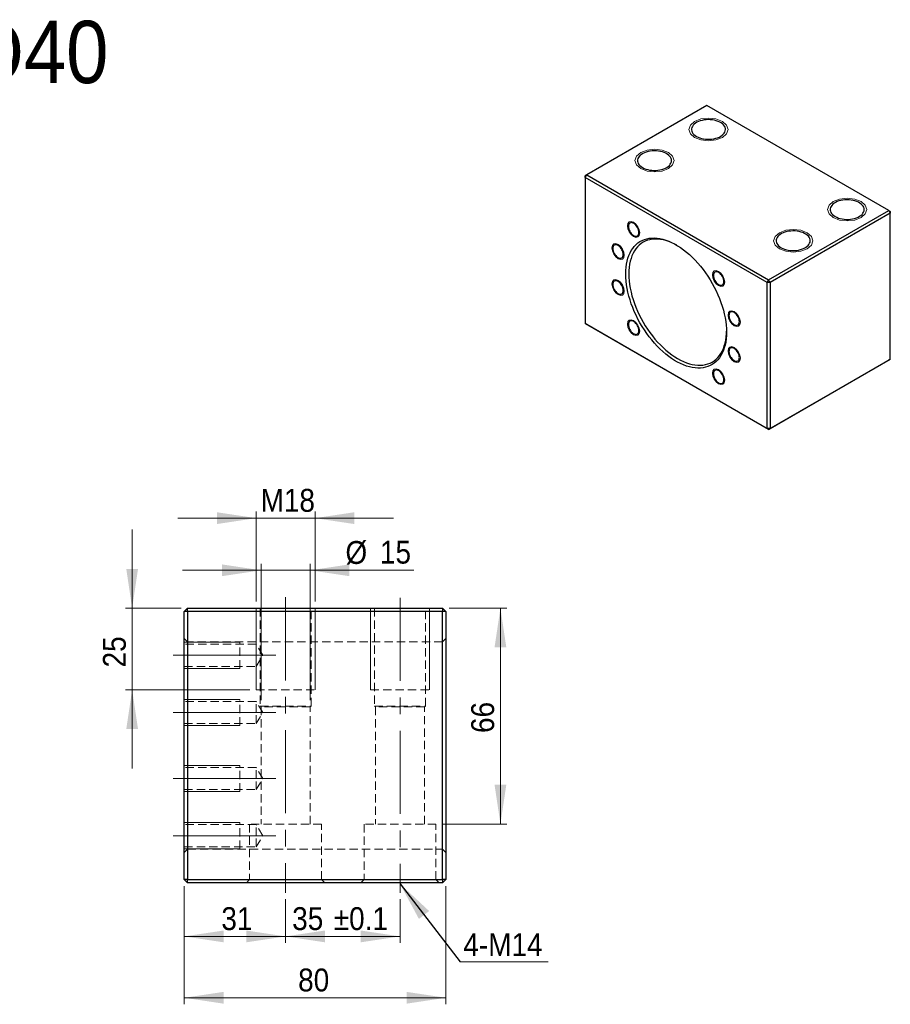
# Model space of a CAD drawing. Header units: millimetres. Extents: x 37 to 569, y 85 to 390.
# Tile 2 of 2: x 303 to 569, y 89 to 390. Entities that reach past the tile are written whole.
import ezdxf

# ---------------------------------------------------------------- set-up
doc = ezdxf.new("R2010")
doc.units = ezdxf.units.MM
doc.header["$LTSCALE"] = 2
doc.linetypes.add('CENTERX2', pattern=[20.32, 12.7, -2.54, 2.54, -2.54])
doc.linetypes.add('HIDDEN', pattern=[1.905, 1.27, -0.635])
doc.styles.add('SLDTEXTSTYLE0', font='GOTHIC.TTF', dxfattribs={"width": 0.913})
doc.styles.get("Standard").update_dxf_attribs({"font": 'GOTHIC.TTF'})
doc.dimstyles.new('SLDDIMSTYLE6', dxfattribs={"dimtxt": 7, "dimasz": 12, "dimexe": 0, "dimexo": 0.0625, "dimgap": 1.75, "dimtad": 1, "dimrnd": 1e-09, "dimzin": 12, "dimdsep": 46, "dimtxsty": 'SLDTEXTSTYLE0', "dimsah": 1, "dimcen": 0.09, "dimadec": 0, "dimazin": 3, "dimtfac": 1, "dimtofl": 0, "dimtmove": 0, "dimatfit": 3, "dimfxl": 0, "dimfrac": 2, "dimtolj": 1, "dimtzin": 12, "dimarcsym": 0})
doc.dimstyles.new('SLDDIMSTYLE7', dxfattribs={"dimtxt": 7, "dimasz": 12, "dimexe": 0, "dimexo": 0.0625, "dimgap": 1.75, "dimtad": 1, "dimdec": 1, "dimrnd": 1e-09, "dimzin": 12, "dimdsep": 46, "dimtxsty": 'SLDTEXTSTYLE0', "dimsah": 1, "dimcen": 0.09, "dimadec": 0, "dimazin": 3, "dimtol": 1, "dimtp": 0.1, "dimtm": 0.1, "dimtfac": 1, "dimtdec": 1, "dimtofl": 0, "dimtmove": 0, "dimatfit": 3, "dimfxl": 0, "dimfrac": 2, "dimtolj": 1, "dimarcsym": 0})
doc.dimstyles.new('SLDDIMSTYLE8', dxfattribs={"dimtxt": 0.18, "dimasz": 12, "dimexe": 0, "dimexo": 0.0625, "dimgap": 0, "dimtad": 0, "dimtih": 1, "dimtoh": 1, "dimdec": 0, "dimrnd": 1e-09, "dimzin": 0, "dimdsep": 46, "dimtxsty": 'Standard', "dimsah": 1, "dimcen": 0.09, "dimadec": 0, "dimazin": 0, "dimtfac": 12, "dimtdec": 0, "dimtofl": 0, "dimtmove": 0, "dimatfit": 3, "dimfxl": 0, "dimfrac": 2, "dimtolj": 1, "dimtzin": 0, "dimarcsym": 0})
doc.dimstyles.new('SLDDIMSTYLE9', dxfattribs={"dimtxt": 7, "dimasz": 12, "dimexe": 0, "dimexo": 0.0625, "dimgap": 1.75, "dimtad": 1, "dimrnd": 1e-09, "dimzin": 12, "dimdsep": 46, "dimtxsty": 'SLDTEXTSTYLE0', "dimsah": 1, "dimcen": 0.09, "dimadec": 0, "dimazin": 3, "dimtfac": 1, "dimtmove": 0, "dimatfit": 0, "dimfxl": 0, "dimfrac": 2, "dimtolj": 1, "dimtzin": 12, "dimarcsym": 0})

# ---------------------------------------------------------------- blocks, each defined once
blk = doc.blocks.new('_D_9')
at = {"color": 7, "linetype": 'Continuous', "lineweight": 18}
for p, q in [((353.35, 125.09), (353.35, 107.73)), ((384.35, 121.09), (384.35, 107.73)), ((353.35, 109.73), (384.35, 109.73))]:
    blk.add_line(p, q, dxfattribs=at)
for points in [[(353.35, 109.73), (365.35, 107.93), (365.35, 111.53)], [(384.35, 109.73), (372.35, 111.53), (372.35, 107.93)]]:
    blk.add_solid(points, dxfattribs=at)
at = {"color": 7, "linetype": 'Continuous', "lineweight": 18, "insert": (364.69, 118.67), "char_height": 7, "attachment_point": 1, "style": 'SLDTEXTSTYLE0'}
blk.add_mtext('31', dxfattribs=at)
blk = doc.blocks.new('_D_10')
at = {"color": 7, "linetype": 'Continuous', "lineweight": 18}
for p, q in [((384.35, 121.09), (384.35, 107.73)), ((419.35, 121.09), (419.35, 107.73)), ((384.35, 109.73), (419.35, 109.73))]:
    blk.add_line(p, q, dxfattribs=at)
for points in [[(384.35, 109.73), (396.35, 107.93), (396.35, 111.53)], [(419.35, 109.73), (407.35, 111.53), (407.35, 107.93)]]:
    blk.add_solid(points, dxfattribs=at)
at = {"color": 7, "linetype": 'Continuous', "lineweight": 18, "char_height": 7, "attachment_point": 1, "style": 'SLDTEXTSTYLE0'}
for s, insert in [('35', (386.36, 118.67)), (' ±0.1', (396.7, 118.67))]:
    blk.add_mtext(s, dxfattribs=dict(at, insert=insert))
blk = doc.blocks.new('_D_11')
at = {"color": 7, "linetype": 'Continuous', "lineweight": 18}
for p, q in [((353.35, 125.09), (353.35, 88.97)), ((433.35, 125.09), (433.35, 88.97)), ((433.35, 90.97), (353.35, 90.97))]:
    blk.add_line(p, q, dxfattribs=at)
for points in [[(353.35, 90.97), (365.35, 89.17), (365.35, 92.77)], [(433.35, 90.97), (421.35, 92.77), (421.35, 89.17)]]:
    blk.add_solid(points, dxfattribs=at)
at = {"color": 7, "linetype": 'Continuous', "lineweight": 18, "insert": (388.18, 99.91), "char_height": 7, "attachment_point": 1, "style": 'SLDTEXTSTYLE0'}
blk.add_mtext('80', dxfattribs=at)
blk = doc.blocks.new('_D_12')
at = {"color": 7, "linetype": 'Continuous', "lineweight": 18}
for p, q in [((434.35, 210.09), (452.06, 210.09)), ((450.06, 210.09), (450.06, 144.09)), ((432.35, 144.09), (452.06, 144.09))]:
    blk.add_line(p, q, dxfattribs=at)
for points in [[(450.06, 210.09), (448.26, 198.09), (451.86, 198.09)], [(450.06, 144.09), (451.86, 156.09), (448.26, 156.09)]]:
    blk.add_solid(points, dxfattribs=at)
at = {"color": 7, "linetype": 'Continuous', "lineweight": 18, "insert": (441.12, 171.92), "char_height": 7, "attachment_point": 1, "rotation": 90, "style": 'SLDTEXTSTYLE0'}
blk.add_mtext('66', dxfattribs=at)
blk = doc.blocks.new('_D_13')
at = {"color": 7, "linetype": 'Continuous', "lineweight": 18}
for p, q in [((337.4, 210.09), (337.4, 234.09)), ((352.35, 210.09), (335.4, 210.09)), ((337.4, 210.09), (337.4, 185.09)), ((373.35, 185.09), (335.4, 185.09)), ((337.4, 185.09), (337.4, 161.09))]:
    blk.add_line(p, q, dxfattribs=at)
for points in [[(337.4, 210.09), (339.2, 222.09), (335.6, 222.09)], [(337.4, 185.09), (335.6, 173.09), (339.2, 173.09)]]:
    blk.add_solid(points, dxfattribs=at)
at = {"color": 7, "linetype": 'Continuous', "lineweight": 18, "insert": (328.46, 191.96), "char_height": 7, "attachment_point": 1, "rotation": 90, "style": 'SLDTEXTSTYLE0'}
blk.add_mtext('25', dxfattribs=at)
blk = doc.blocks.new('_D_14')
at = {"color": 7, "linetype": 'Continuous', "lineweight": 18}
for p, q in [((375.35, 212.09), (375.35, 239.6)), ((393.35, 212.09), (393.35, 239.6)), ((375.35, 237.6), (351.35, 237.6)), ((393.35, 237.6), (375.35, 237.6)), ((393.35, 237.6), (417.35, 237.6))]:
    blk.add_line(p, q, dxfattribs=at)
for points in [[(375.35, 237.6), (363.35, 239.4), (363.35, 235.8)], [(393.35, 237.6), (405.35, 235.8), (405.35, 239.4)]]:
    blk.add_solid(points, dxfattribs=at)
at = {"color": 7, "linetype": 'Continuous', "lineweight": 18, "insert": (376.69, 246.55), "char_height": 7, "attachment_point": 1, "style": 'SLDTEXTSTYLE0'}
blk.add_mtext('M18', dxfattribs=at)
blk = doc.blocks.new('_D_15')
at = {"color": 7, "linetype": 'Continuous', "lineweight": 18}
for p, q in [((376.85, 181.91), (376.85, 223.66)), ((391.85, 181.91), (391.85, 223.66)), ((376.85, 221.66), (352.85, 221.66)), ((376.85, 221.66), (391.85, 221.66)), ((391.85, 221.66), (423.55, 221.66))]:
    blk.add_line(p, q, dxfattribs=at)
for points in [[(376.85, 221.66), (364.85, 223.46), (364.85, 219.86)], [(391.85, 221.66), (403.85, 219.86), (403.85, 223.46)]]:
    blk.add_solid(points, dxfattribs=at)
at = {"color": 7, "linetype": 'Continuous', "lineweight": 18, "char_height": 7, "attachment_point": 1, "style": 'SLDTEXTSTYLE0'}
for s, insert in [('%%c', (402.65, 230.61)), ('15', (413.21, 230.71))]:
    blk.add_mtext(s, dxfattribs=dict(at, insert=insert))
blk = doc.blocks.new('SW_NOTE_1')
at = {"color": 0, "linetype": 'Continuous', "lineweight": 0}
blk.add_line((26.95, 0), (0, 0), dxfattribs=at)
at = {"color": 0, "linetype": 'Continuous', "lineweight": 0, "insert": (0.97, 8.76), "char_height": 7, "attachment_point": 1, "style": 'SLDTEXTSTYLE0'}
blk.add_mtext('4-M14', dxfattribs=at)

msp = doc.modelspace()

# ---------------------------------------------------------------- linework, layer by layer
at = {"color": 7, "linetype": 'Continuous', "lineweight": 25}
for p, q in [((513.230893, 363.777106), (476.46134, 342.550495)), ((568.856626, 331.665054), (513.230893, 363.777106)), ((475.989936, 341.733999), (476.46134, 342.550495)), ((476.46134, 342.550495), (475.989936, 342.278271)), ((475.989936, 341.733999), (475.989936, 342.278271)), ((531.615669, 309.621946), (475.989936, 341.733999)), ((475.989936, 341.733999), (475.989936, 297.096434)), ((476.46134, 342.550495), (532.087074, 310.438443)), ((532.087074, 310.438443), (568.856626, 331.665054)), ((568.856626, 331.665054), (569.328031, 330.848557)), ((568.856626, 331.665054), (569.328031, 331.392829)), ((569.328031, 331.392829), (569.328031, 330.848557)), ((569.328031, 330.848557), (532.558478, 309.621946)), ((569.328031, 286.210993), (569.328031, 330.848557)), ((531.615669, 309.621946), (532.087074, 310.438443)), ((532.558478, 309.621946), (532.087074, 310.438443)), ((532.558478, 309.621946), (531.615669, 309.621946)), ((531.615669, 264.984382), (531.615669, 309.621946)), ((532.558478, 309.621946), (532.558478, 264.984382)), ((475.989936, 297.096434), (531.615669, 264.984382)), ((476.46134, 296.82421), (475.989936, 297.096434)), ((532.087074, 264.712157), (476.46134, 296.82421)), ((532.558478, 264.984382), (569.328031, 286.210993)), ((569.328031, 286.210993), (568.856626, 285.938768)), ((568.856626, 285.938768), (532.087074, 264.712157)), ((532.558478, 264.984382), (531.615669, 264.984382)), ((532.087074, 264.712157), (531.615669, 264.984382)), ((532.087074, 264.712157), (532.558478, 264.984382)), ((353.348434, 209.0889), (354.348434, 210.0889)), ((353.348434, 127.0889), (353.348434, 209.0889)), ((354.348434, 209.0889), (353.348434, 209.0889)), ((354.348434, 210.0889), (432.348434, 210.0889)), ((354.348434, 209.0889), (354.348434, 210.0889)), ((432.348434, 209.0889), (354.348434, 209.0889)), ((354.348434, 209.0889), (354.348434, 127.0889)), ((432.348434, 210.0889), (432.348434, 209.0889)), ((432.348434, 210.0889), (433.348434, 209.0889)), ((432.348434, 127.0889), (432.348434, 209.0889)), ((433.348434, 209.0889), (432.348434, 209.0889)), ((433.348434, 209.0889), (433.348434, 127.0889)), ((354.348434, 127.0889), (353.348434, 127.0889)), ((354.348434, 126.0889), (353.348434, 127.0889)), ((354.348434, 127.0889), (432.348434, 127.0889)), ((354.348434, 126.0889), (354.348434, 127.0889)), ((433.348434, 127.0889), (432.348434, 127.0889)), ((433.348434, 127.0889), (432.348434, 126.0889)), ((432.348434, 127.0889), (432.348434, 126.0889)), ((432.348434, 126.0889), (354.348434, 126.0889))]:
    msp.add_line(p, q, dxfattribs=at)
at = {"color": 7, "linetype": 'CENTERX2', "lineweight": 18}
for p, q in [((384.348434, 213.415465), (384.348434, 123.0889)), ((419.348434, 213.242159), (419.348434, 123.0889)), ((375.348434, 195.666064), (349.348434, 195.666064)), ((375.348434, 195.666064), (381.391361, 195.666064)), ((375.348434, 178.182843), (349.348434, 178.182843)), ((375.348434, 178.182843), (381.391361, 178.182843)), ((375.348434, 157.994957), (349.348434, 157.994957)), ((375.348434, 157.994957), (381.391361, 157.994957)), ((375.348434, 140.511736), (349.348434, 140.511736)), ((375.348434, 140.511736), (381.391361, 140.511736))]:
    msp.add_line(p, q, dxfattribs=at)
at = {"color": 7, "linetype": 'Continuous', "lineweight": 18}
for p, q in [((375.348434, 210.0889), (375.348434, 185.0889)), ((375.348434, 210.0889), (375.348434, 185.0889)), ((393.348434, 210.0889), (393.348434, 185.0889)), ((393.348434, 210.0889), (393.348434, 185.0889)), ((410.348434, 210.0889), (410.348434, 185.0889)), ((410.348434, 210.0889), (410.348434, 185.0889)), ((428.348434, 210.0889), (428.348434, 185.0889)), ((428.348434, 210.0889), (428.348434, 185.0889)), ((353.348434, 199.666064), (370.348434, 199.666064)), ((353.348434, 199.666064), (370.348434, 199.666064)), ((353.348434, 191.666064), (370.348434, 191.666064)), ((353.348434, 191.666064), (370.348434, 191.666064)), ((353.348434, 182.182843), (370.348434, 182.182843)), ((353.348434, 182.182843), (370.348434, 182.182843)), ((353.348434, 174.182843), (370.348434, 174.182843)), ((353.348434, 174.182843), (370.348434, 174.182843)), ((353.348434, 161.994957), (370.348434, 161.994957)), ((353.348434, 161.994957), (370.348434, 161.994957)), ((353.348434, 153.994957), (370.348434, 153.994957)), ((353.348434, 153.994957), (370.348434, 153.994957)), ((353.348434, 144.511736), (370.348434, 144.511736)), ((353.348434, 144.511736), (370.348434, 144.511736)), ((353.348434, 136.511736), (370.348434, 136.511736)), ((353.348434, 136.511736), (370.348434, 136.511736))]:
    msp.add_line(p, q, dxfattribs=at)
at = {"color": 7, "linetype": 'HIDDEN', "lineweight": 18}
for p, q in [((376.548434, 210.0889), (376.548434, 180.0889)), ((392.148434, 180.0889), (392.148434, 210.0889)), ((411.548434, 210.0889), (411.548434, 180.0889)), ((427.148434, 180.0889), (427.148434, 210.0889)), ((354.348434, 199.7889), (353.348434, 200.7889)), ((375.348434, 199.066064), (353.348434, 199.066064)), ((432.348434, 199.7889), (354.348434, 199.7889)), ((370.348434, 191.666064), (370.348434, 199.666064)), ((370.348434, 191.666064), (370.348434, 199.666064)), ((375.348434, 195.666064), (375.348434, 199.066064)), ((377.391361, 195.666064), (375.348434, 199.066064)), ((433.348434, 200.7889), (432.348434, 199.7889)), ((375.348434, 192.266064), (375.348434, 195.666064)), ((375.348434, 192.266064), (377.391361, 195.666064)), ((353.348434, 192.266064), (375.348434, 192.266064)), ((375.348434, 185.0889), (393.348434, 185.0889)), ((375.348434, 185.0889), (393.348434, 185.0889)), ((410.348434, 185.0889), (428.348434, 185.0889)), ((410.348434, 185.0889), (428.348434, 185.0889)), ((375.348434, 181.582843), (353.348434, 181.582843)), ((370.348434, 174.182843), (370.348434, 182.182843)), ((370.348434, 174.182843), (370.348434, 182.182843)), ((375.348434, 178.182843), (375.348434, 181.582843)), ((377.391361, 178.182843), (375.348434, 181.582843)), ((375.348434, 174.782843), (375.348434, 178.182843)), ((375.348434, 174.782843), (377.391361, 178.182843)), ((376.548434, 180.0889), (392.148434, 180.0889)), ((376.548434, 180.0889), (376.848434, 179.908642)), ((391.848434, 179.908642), (376.848434, 179.908642)), ((376.848434, 179.908642), (376.848434, 144.0889)), ((391.848434, 179.908642), (392.148434, 180.0889)), ((391.848434, 144.0889), (391.848434, 179.908642)), ((411.548434, 180.0889), (427.148434, 180.0889)), ((411.548434, 180.0889), (411.848434, 179.908642)), ((426.848434, 179.908642), (411.848434, 179.908642)), ((411.848434, 179.908642), (411.848434, 144.0889)), ((426.848434, 179.908642), (427.148434, 180.0889)), ((426.848434, 144.0889), (426.848434, 179.908642)), ((353.348434, 174.782843), (375.348434, 174.782843)), ((375.348434, 161.394957), (353.348434, 161.394957)), ((370.348434, 153.994957), (370.348434, 161.994957)), ((370.348434, 153.994957), (370.348434, 161.994957)), ((375.348434, 157.994957), (375.348434, 161.394957)), ((377.391361, 157.994957), (375.348434, 161.394957)), ((375.348434, 154.594957), (375.348434, 157.994957)), ((375.348434, 154.594957), (377.391361, 157.994957)), ((353.348434, 154.594957), (375.348434, 154.594957)), ((370.348434, 136.511736), (370.348434, 144.511736)), ((370.348434, 136.511736), (370.348434, 144.511736)), ((375.348434, 143.911736), (353.348434, 143.911736)), ((395.348434, 144.0889), (373.348434, 144.0889)), ((373.348434, 144.0889), (373.348434, 127.0889)), ((375.348434, 140.511736), (375.348434, 143.911736)), ((377.391361, 140.511736), (375.348434, 143.911736)), ((395.348434, 127.0889), (395.348434, 144.0889)), ((430.348434, 144.0889), (408.348434, 144.0889)), ((408.348434, 144.0889), (408.348434, 127.0889)), ((430.348434, 127.0889), (430.348434, 144.0889)), ((375.348434, 137.111736), (375.348434, 140.511736)), ((375.348434, 137.111736), (377.391361, 140.511736)), ((353.348434, 137.111736), (375.348434, 137.111736)), ((353.348434, 135.3889), (354.348434, 136.3889)), ((354.348434, 136.3889), (432.348434, 136.3889)), ((432.348434, 136.3889), (433.348434, 135.3889)), ((373.348434, 127.0889), (372.348434, 126.0889)), ((396.348434, 126.0889), (395.348434, 127.0889)), ((408.348434, 127.0889), (407.348434, 126.0889)), ((431.348434, 126.0889), (430.348434, 127.0889))]:
    msp.add_line(p, q, dxfattribs=at)
at = {"color": 7, "linetype": 'Continuous', "lineweight": 18, "flags": 128}
for points in [[(509.459657, 353.980209), (508.15902, 355.103922), (507.702297, 356.429433), (508.15902, 357.754944), (509.459657, 358.878657), (511.406197, 359.629499), (513.702297, 359.893159), (515.998398, 359.629499), (517.944938, 358.878657), (519.245574, 357.754944), (519.702297, 356.429433), (519.245574, 355.103922), (517.944938, 353.980209), (515.998398, 353.229367), (513.702297, 352.965707), (511.406197, 353.229367), (509.459657, 353.980209)], [(492.960498, 344.455447), (491.659862, 345.579161), (491.203139, 346.904672), (491.659862, 348.230182), (492.960498, 349.353896), (494.907038, 350.104738), (497.203139, 350.368398), (499.49924, 350.104738), (501.44578, 349.353896), (502.746416, 348.230182), (503.203139, 346.904672), (502.746416, 345.579161), (501.44578, 344.455447), (499.49924, 343.704606), (497.203139, 343.440946), (494.907038, 343.704606), (492.960498, 344.455447)], [(551.886063, 329.487965), (550.585427, 330.611679), (550.128704, 331.93719), (550.585427, 333.2627), (551.886063, 334.386414), (553.832604, 335.137256), (556.128704, 335.400916), (558.424805, 335.137256), (560.371345, 334.386414), (561.671981, 333.2627), (562.128704, 331.93719), (561.671981, 330.611679), (560.371345, 329.487965), (558.424805, 328.737124), (556.128704, 328.473463), (553.832604, 328.737124), (551.886063, 329.487965)], [(490.802802, 328.053293), (491.524397, 327.470977), (492.136136, 326.645818), (492.544886, 325.703438), (492.68842, 324.787307), (492.544886, 324.036896), (492.136136, 323.56645), (491.524397, 323.447589), (490.802802, 323.698409), (490.081208, 324.280724), (489.469469, 325.105884), (489.060718, 326.048263), (488.917184, 326.964395), (489.060718, 327.714805), (489.469469, 328.185252), (490.081208, 328.304113), (490.802802, 328.053293)], [(535.386905, 319.963204), (534.086269, 321.086918), (533.629546, 322.412428), (534.086269, 323.737939), (535.386905, 324.861653), (537.333445, 325.612494), (539.629546, 325.876155), (541.925647, 325.612494), (543.872187, 324.861653), (545.172823, 323.737939), (545.629546, 322.412428), (545.172823, 321.086918), (543.872187, 319.963204), (541.925647, 319.212363), (539.629546, 318.948702), (537.333445, 319.212363), (535.386905, 319.963204)], [(486.044472, 321.283042), (486.766067, 320.700727), (487.377805, 319.875567), (487.786556, 318.933188), (487.93009, 318.017056), (487.786556, 317.266646), (487.377805, 316.796199), (486.766067, 316.677338), (486.044472, 316.928158), (485.322877, 317.510474), (484.711139, 318.335633), (484.302388, 319.278013), (484.158854, 320.194144), (484.302388, 320.944555), (484.711139, 321.415001), (485.322877, 321.533862), (486.044472, 321.283042)], [(516.802802, 308.688928), (516.081208, 309.271244), (515.469469, 310.096403), (515.060718, 311.038783), (514.917184, 311.954914), (515.060718, 312.705325), (515.469469, 313.175771), (516.081208, 313.294632), (516.802802, 313.043812), (517.524397, 312.461497), (518.136136, 311.636337), (518.544886, 310.693958), (518.68842, 309.777826), (518.544886, 309.027415), (518.136136, 308.556969), (517.524397, 308.438108), (516.802802, 308.688928)], [(486.044472, 310.293554), (486.766067, 309.711238), (487.377805, 308.886079), (487.786556, 307.943699), (487.93009, 307.027568), (487.786556, 306.277157), (487.377805, 305.806711), (486.766067, 305.68785), (486.044472, 305.93867), (485.322877, 306.520986), (484.711139, 307.346145), (484.302388, 308.288525), (484.158854, 309.204656), (484.302388, 309.955067), (484.711139, 310.425513), (485.322877, 310.544374), (486.044472, 310.293554)], [(521.561133, 296.424826), (520.839538, 297.007142), (520.227799, 297.832301), (519.819049, 298.774681), (519.675514, 299.690813), (519.819049, 300.441223), (520.227799, 300.91167), (520.839538, 301.030531), (521.561133, 300.779711), (522.282727, 300.197395), (522.894466, 299.372236), (523.303217, 298.429856), (523.446751, 297.513724), (523.303217, 296.763314), (522.894466, 296.292867), (522.282727, 296.174006), (521.561133, 296.424826)], [(490.802802, 298.029452), (491.524397, 297.447137), (492.136136, 296.621978), (492.544886, 295.679598), (492.68842, 294.763466), (492.544886, 294.013056), (492.136136, 293.542609), (491.524397, 293.423748), (490.802802, 293.674568), (490.081208, 294.256884), (489.469469, 295.082043), (489.060718, 296.024423), (488.917184, 296.940554), (489.060718, 297.690965), (489.469469, 298.161411), (490.081208, 298.280272), (490.802802, 298.029452)], [(521.561133, 285.435338), (520.839538, 286.017654), (520.227799, 286.842813), (519.819049, 287.785193), (519.675514, 288.701324), (519.819049, 289.451735), (520.227799, 289.922181), (520.839538, 290.041042), (521.561133, 289.790222), (522.282727, 289.207907), (522.894466, 288.382747), (523.303217, 287.440368), (523.446751, 286.524236), (523.303217, 285.773826), (522.894466, 285.303379), (522.282727, 285.184518), (521.561133, 285.435338)], [(516.802802, 278.665088), (516.081208, 279.247403), (515.469469, 280.072563), (515.060718, 281.014942), (514.917184, 281.931074), (515.060718, 282.681485), (515.469469, 283.151931), (516.081208, 283.270792), (516.802802, 283.019972), (517.524397, 282.437656), (518.136136, 281.612497), (518.544886, 280.670117), (518.68842, 279.753986), (518.544886, 279.003575), (518.136136, 278.533129), (517.524397, 278.414268), (516.802802, 278.665088)]]:
    msp.add_lwpolyline(points, dxfattribs=at)
at = {"color": 7, "linetype": 'Continuous', "lineweight": 25, "flags": 128}
for points in [[(510.025342, 354.306772), (510.505066, 354.062011), (511.033257, 353.853137), (511.601908, 353.683317), (512.202399, 353.555126), (512.825626, 353.470506), (513.462143, 353.43074), (514.102301, 353.436432), (514.736395, 353.487494), (515.354813, 353.583153), (515.94818, 353.721959), (516.507502, 353.901808), (517.024301, 354.119972), (517.490741, 354.373146), (517.899752, 354.657491), (518.245134, 354.968697), (518.521651, 355.302046), (518.725112, 355.652485), (518.852432, 356.014702), (518.901681, 356.383206), (518.872112, 356.75241), (518.764175, 357.116719), (518.579505, 357.470609), (518.320901, 357.808716), (517.992284, 358.125914), (517.598635, 358.417395), (517.145922, 358.678741), (516.641007, 358.90599), (516.091544, 359.095696), (515.505862, 359.244985), (514.89284, 359.351593), (514.261771, 359.413904), (513.622221, 359.430973), (512.983884, 359.402542), (512.356438, 359.329042), (511.749394, 359.211587), (511.171954, 359.051957), (510.632871, 358.852572), (510.140318, 358.616455), (509.701761, 358.347185), (509.323847, 358.048844), (509.012307, 357.725954), (508.771862, 357.38341), (508.606157, 357.026405), (508.517705, 356.66035), (508.507846, 356.290795), (508.576729, 355.923342), (508.723311, 355.56356), (508.945369, 355.216904), (509.239537, 354.888629), (509.601357, 354.583711), (510.025342, 354.306772)], [(493.526184, 344.782011), (494.005908, 344.537249), (494.534099, 344.328375), (495.10275, 344.158556), (495.70324, 344.030364), (496.326468, 343.945744), (496.962985, 343.905979), (497.603143, 343.91167), (498.237236, 343.962733), (498.855654, 344.058392), (499.449022, 344.197198), (500.008344, 344.377046), (500.525142, 344.595211), (500.991582, 344.848385), (501.400594, 345.13273), (501.745975, 345.443936), (502.022493, 345.777285), (502.225953, 346.127724), (502.353273, 346.489941), (502.402522, 346.858445), (502.372954, 347.227649), (502.265017, 347.591958), (502.080347, 347.945848), (501.821743, 348.283954), (501.493126, 348.601153), (501.099477, 348.892634), (500.646764, 349.15398), (500.141848, 349.381229), (499.592385, 349.570935), (499.006704, 349.720224), (498.393682, 349.826832), (497.762613, 349.889143), (497.123062, 349.906212), (496.484726, 349.877781), (495.85728, 349.804281), (495.250236, 349.686825), (494.672796, 349.527195), (494.133713, 349.327811), (493.64116, 349.091694), (493.202602, 348.822424), (492.824689, 348.524082), (492.513149, 348.201192), (492.272704, 347.858649), (492.106999, 347.501644), (492.018547, 347.135589), (492.008688, 346.766034), (492.077571, 346.39858), (492.224153, 346.038799), (492.446211, 345.692143), (492.740379, 345.363868), (493.102198, 345.05895), (493.526184, 344.782011)], [(552.451749, 329.814529), (552.931473, 329.569767), (553.459664, 329.360893), (554.028315, 329.191074), (554.628806, 329.062882), (555.252033, 328.978262), (555.88855, 328.938497), (556.528708, 328.944188), (557.162802, 328.995251), (557.78122, 329.09091), (558.374587, 329.229716), (558.933909, 329.409564), (559.450708, 329.627729), (559.917148, 329.880903), (560.326159, 330.165248), (560.671541, 330.476454), (560.948058, 330.809803), (561.151518, 331.160242), (561.278838, 331.522459), (561.328088, 331.890962), (561.298519, 332.260167), (561.190582, 332.624476), (561.005912, 332.978365), (560.747308, 333.316472), (560.418691, 333.633671), (560.025042, 333.925152), (559.572329, 334.186498), (559.067413, 334.413746), (558.51795, 334.603453), (557.932269, 334.752742), (557.319247, 334.85935), (556.688178, 334.921661), (556.048627, 334.93873), (555.410291, 334.910299), (554.782845, 334.836799), (554.175801, 334.719343), (553.598361, 334.559713), (553.059278, 334.360329), (552.566725, 334.124212), (552.128167, 333.854941), (551.750254, 333.5566), (551.438714, 333.23371), (551.198269, 332.891167), (551.032564, 332.534161), (550.944112, 332.168107), (550.934253, 331.798552), (551.003136, 331.431098), (551.149718, 331.071317), (551.371776, 330.724661), (551.665944, 330.396386), (552.027764, 330.091468), (552.451749, 329.814529)], [(492.405578, 324.950588), (492.378287, 325.306431), (492.297346, 325.681664), (492.165509, 326.063511), (491.987268, 326.438967), (491.76869, 326.795246), (491.517221, 327.120217), (491.241423, 327.402812), (490.950688, 327.633409), (490.654917, 327.804154), (490.364182, 327.909233), (490.088384, 327.945067), (489.836914, 327.910437), (489.618337, 327.806521), (489.440095, 327.636859), (489.308259, 327.407228), (489.227317, 327.125447), (489.200027, 326.801113), (489.227317, 326.44527), (489.308259, 326.070037), (489.440095, 325.68819), (489.618337, 325.312735), (489.836914, 324.956455), (490.088384, 324.631484), (490.364182, 324.348889), (490.654917, 324.118293), (490.950688, 323.947548), (491.241423, 323.842469), (491.517221, 323.806634), (491.76869, 323.841265), (491.987268, 323.94518), (492.165509, 324.114842), (492.297346, 324.344474), (492.378287, 324.626254), (492.405578, 324.950588)], [(535.952591, 320.289767), (536.432315, 320.045006), (536.960506, 319.836132), (537.529157, 319.666312), (538.129647, 319.538121), (538.752875, 319.453501), (539.389392, 319.413735), (540.029549, 319.419427), (540.663643, 319.470489), (541.282061, 319.566149), (541.875429, 319.704955), (542.434751, 319.884803), (542.951549, 320.102968), (543.417989, 320.356142), (543.827, 320.640487), (544.172382, 320.951692), (544.4489, 321.285041), (544.65236, 321.635481), (544.77968, 321.997697), (544.828929, 322.366201), (544.799361, 322.735406), (544.691424, 323.099714), (544.506754, 323.453604), (544.24815, 323.791711), (543.919533, 324.108909), (543.525884, 324.400391), (543.07317, 324.661736), (542.568255, 324.888985), (542.018792, 325.078692), (541.433111, 325.227981), (540.820089, 325.334588), (540.18902, 325.396899), (539.549469, 325.413969), (538.911133, 325.385538), (538.283687, 325.312037), (537.676643, 325.194582), (537.099203, 325.034952), (536.56012, 324.835567), (536.067567, 324.59945), (535.629009, 324.33018), (535.251096, 324.031839), (534.939556, 323.708949), (534.699111, 323.366405), (534.533406, 323.0094), (534.444954, 322.643346), (534.435094, 322.273791), (534.503978, 321.906337), (534.65056, 321.546555), (534.872618, 321.1999), (535.166786, 320.871624), (535.528605, 320.566706), (535.952591, 320.289767)], [(519.21773, 294.460342), (519.190657, 293.421452), (519.109534, 292.41747), (518.974646, 291.45192), (518.786465, 290.528196), (518.545654, 289.64954), (518.253059, 288.81904), (517.909706, 288.039613), (517.516802, 287.313997), (517.075727, 286.64474), (516.588031, 286.034193), (516.055426, 285.484501), (515.479783, 284.997594), (514.863125, 284.575183), (514.207617, 284.218751), (513.515561, 283.929551), (512.789389, 283.708599), (512.031651, 283.556669), (511.245009, 283.474297), (510.432226, 283.461771), (509.596157, 283.519136), (508.739739, 283.64619), (507.865979, 283.842486), (506.977948, 284.107335), (506.078763, 284.439807), (505.171585, 284.838734), (504.259598, 285.302715), (503.346007, 285.83012), (502.43402, 286.419097), (501.526841, 287.067576), (500.627657, 287.77328), (499.739625, 288.53373), (498.865866, 289.346255), (498.009447, 290.208001), (497.173378, 291.115942), (496.360595, 292.066886), (495.573953, 293.057496), (494.816216, 294.084291), (494.090044, 295.143664), (493.397988, 296.231894), (492.74248, 297.345159), (492.125821, 298.479549), (491.550178, 299.631079), (491.017574, 300.795704), (490.529877, 301.969333), (490.088802, 303.147844), (489.695899, 304.327098), (489.352546, 305.502951), (489.05995, 306.671275), (488.819139, 307.827965), (488.630959, 308.968958), (488.49607, 310.090246), (488.414947, 311.187892), (488.387874, 312.258039), (488.414947, 313.296928), (488.49607, 314.300911), (488.630959, 315.26646), (488.819139, 316.190185), (489.05995, 317.06884), (489.352546, 317.89934), (489.695899, 318.678767), (490.088802, 319.404384), (490.529877, 320.073641), (491.017574, 320.684188), (491.550178, 321.23388), (492.125821, 321.720787), (492.74248, 322.143198), (493.397988, 322.499629), (494.090044, 322.788829), (494.816216, 323.009782), (495.573953, 323.161711), (496.360595, 323.244083), (497.173378, 323.256609), (498.009447, 323.199244), (498.865866, 323.072191), (499.739625, 322.875895), (500.627657, 322.611045), (501.526841, 322.278573), (502.43402, 321.879646), (503.346007, 321.415665), (504.259598, 320.88826), (505.171585, 320.299284), (506.078763, 319.650804), (506.977948, 318.9451), (507.865979, 318.18465), (508.739739, 317.372125), (509.596157, 316.510379), (510.432226, 315.602439), (511.245009, 314.651494), (512.031651, 313.660884), (512.789389, 312.63409), (513.515561, 311.574717), (514.207617, 310.486486), (514.863125, 309.373221), (515.479783, 308.238831), (516.055426, 307.087301), (516.588031, 305.922677), (517.075727, 304.749047), (517.516802, 303.570536), (517.909706, 302.391283), (518.253059, 301.215429), (518.545654, 300.047106), (518.786465, 298.890416), (518.974646, 297.749423), (519.109534, 296.628134), (519.190657, 295.530489), (519.21773, 294.460342)], [(504.042801, 321.019074), (503.371939, 321.37694), (502.472964, 321.801573), (501.580561, 322.159905), (500.697988, 322.450628), (499.828463, 322.672682), (498.97516, 322.825255), (498.141194, 322.907792), (497.329605, 322.919992), (496.543357, 322.861809), (495.785318, 322.733456), (495.058254, 322.535401), (494.364818, 322.268368), (493.70754, 321.93333), (493.088819, 321.53151), (492.510912, 321.064374), (491.975928, 320.533627), (491.485819, 319.941205), (491.042374, 319.28927), (490.64721, 318.580201), (490.30177, 317.816586), (490.007313, 317.001209), (489.764915, 316.137048), (489.57546, 315.227255), (489.439639, 314.275149), (489.357947, 313.284205), (489.330684, 312.258039), (489.357947, 311.200395), (489.439639, 310.115132), (489.57546, 309.00621), (489.764915, 307.877676), (490.007313, 306.733648), (490.30177, 305.578299), (490.64721, 304.415847), (491.042374, 303.250531), (491.485819, 302.086605), (491.975928, 300.928316), (492.510912, 299.77989), (493.088819, 298.645517), (493.70754, 297.529336), (494.364818, 296.435422), (495.058254, 295.367764), (495.785318, 294.330259), (496.543357, 293.326693), (497.329605, 292.360727), (498.141194, 291.435887), (498.97516, 290.555546), (499.828463, 289.722918), (500.697988, 288.941039), (501.580561, 288.212764), (502.472964, 287.54075), (503.371939, 286.927448), (504.274207, 286.375097), (505.176474, 285.885712), (506.07545, 285.461079), (506.967852, 285.102747), (507.850426, 284.812024), (508.719951, 284.589971), (509.573253, 284.437397), (510.40722, 284.35486), (511.218808, 284.342661), (512.005057, 284.400844), (512.763096, 284.529197), (513.49016, 284.727251), (514.183596, 284.994285), (514.840874, 285.329323), (515.459595, 285.731143), (516.037502, 286.198279), (516.572485, 286.729026), (517.062594, 287.321448), (517.50604, 287.973382), (517.901203, 288.682451), (518.246644, 289.446067), (518.5411, 290.261443), (518.783499, 291.125605), (518.972954, 292.035398), (519.108775, 292.987504), (519.190467, 293.978448), (519.215901, 294.735647)], [(487.647247, 318.180338), (487.619957, 318.53618), (487.539016, 318.911414), (487.407179, 319.29326), (487.228937, 319.668716), (487.01036, 320.024996), (486.758891, 320.349967), (486.483092, 320.632562), (486.192358, 320.863158), (485.896587, 321.033903), (485.605852, 321.138982), (485.330054, 321.174817), (485.078584, 321.140186), (484.860007, 321.036271), (484.681765, 320.866609), (484.549929, 320.636977), (484.468987, 320.355197), (484.441697, 320.030863), (484.468987, 319.67502), (484.549929, 319.299786), (484.681765, 318.91794), (484.860007, 318.542484), (485.078584, 318.186205), (485.330054, 317.861234), (485.605852, 317.578639), (485.896587, 317.348042), (486.192358, 317.177297), (486.483092, 317.072218), (486.758891, 317.036384), (487.01036, 317.071014), (487.228937, 317.17493), (487.407179, 317.344592), (487.539016, 317.574223), (487.619957, 317.856004), (487.647247, 318.180338)], [(487.647247, 307.190849), (487.619957, 307.546692), (487.539016, 307.921926), (487.407179, 308.303772), (487.228937, 308.679228), (487.01036, 309.035508), (486.758891, 309.360478), (486.483092, 309.643074), (486.192358, 309.87367), (485.896587, 310.044415), (485.605852, 310.149494), (485.330054, 310.185328), (485.078584, 310.150698), (484.860007, 310.046783), (484.681765, 309.87712), (484.549929, 309.647489), (484.468987, 309.365708), (484.441697, 309.041374), (484.468987, 308.685532), (484.549929, 308.310298), (484.681765, 307.928452), (484.860007, 307.552996), (485.078584, 307.196716), (485.330054, 306.871746), (485.605852, 306.58915), (485.896587, 306.358554), (486.192358, 306.187809), (486.483092, 306.08273), (486.758891, 306.046896), (487.01036, 306.081526), (487.228937, 306.185441), (487.407179, 306.355104), (487.539016, 306.584735), (487.619957, 306.866515), (487.647247, 307.190849)], [(518.405578, 309.941108), (518.378287, 310.29695), (518.297346, 310.672184), (518.165509, 311.05403), (517.987268, 311.429486), (517.76869, 311.785766), (517.517221, 312.110737), (517.241423, 312.393332), (516.950688, 312.623928), (516.654917, 312.794673), (516.364182, 312.899752), (516.088384, 312.935587), (515.836914, 312.900956), (515.618337, 312.797041), (515.440095, 312.627378), (515.308259, 312.397747), (515.227317, 312.115967), (515.200027, 311.791633), (515.227317, 311.43579), (515.308259, 311.060556), (515.440095, 310.67871), (515.618337, 310.303254), (515.836914, 309.946975), (516.088384, 309.622004), (516.364182, 309.339409), (516.654917, 309.108812), (516.950688, 308.938067), (517.241423, 308.832988), (517.517221, 308.797154), (517.76869, 308.831784), (517.987268, 308.9357), (518.165509, 309.105362), (518.297346, 309.334993), (518.378287, 309.616774), (518.405578, 309.941108)], [(523.163908, 297.677006), (523.136618, 298.032849), (523.055676, 298.408082), (522.92384, 298.789929), (522.745598, 299.165385), (522.527021, 299.521664), (522.275551, 299.846635), (521.999753, 300.12923), (521.709018, 300.359827), (521.413247, 300.530572), (521.122512, 300.63565), (520.846714, 300.671485), (520.595245, 300.636855), (520.376667, 300.532939), (520.198425, 300.363277), (520.066589, 300.133646), (519.985648, 299.851865), (519.958357, 299.527531), (519.985648, 299.171688), (520.066589, 298.796455), (520.198425, 298.414608), (520.376667, 298.039153), (520.595245, 297.682873), (520.846714, 297.357902), (521.122512, 297.075307), (521.413247, 296.84471), (521.709018, 296.673966), (521.999753, 296.568887), (522.275551, 296.533052), (522.527021, 296.567682), (522.745598, 296.671598), (522.92384, 296.84126), (523.055676, 297.070892), (523.136618, 297.352672), (523.163908, 297.677006)], [(492.405578, 294.926748), (492.378287, 295.282591), (492.297346, 295.657824), (492.165509, 296.039671), (491.987268, 296.415126), (491.76869, 296.771406), (491.517221, 297.096377), (491.241423, 297.378972), (490.950688, 297.609568), (490.654917, 297.780313), (490.364182, 297.885392), (490.088384, 297.921227), (489.836914, 297.886596), (489.618337, 297.782681), (489.440095, 297.613019), (489.308259, 297.383387), (489.227317, 297.101607), (489.200027, 296.777273), (489.227317, 296.42143), (489.308259, 296.046197), (489.440095, 295.66435), (489.618337, 295.288894), (489.836914, 294.932615), (490.088384, 294.607644), (490.364182, 294.325049), (490.654917, 294.094452), (490.950688, 293.923707), (491.241423, 293.818628), (491.517221, 293.782794), (491.76869, 293.817424), (491.987268, 293.92134), (492.165509, 294.091002), (492.297346, 294.320633), (492.378287, 294.602414), (492.405578, 294.926748)], [(523.163908, 286.687518), (523.136618, 287.04336), (523.055676, 287.418594), (522.92384, 287.80044), (522.745598, 288.175896), (522.527021, 288.532176), (522.275551, 288.857147), (521.999753, 289.139742), (521.709018, 289.370338), (521.413247, 289.541083), (521.122512, 289.646162), (520.846714, 289.681997), (520.595245, 289.647366), (520.376667, 289.543451), (520.198425, 289.373789), (520.066589, 289.144157), (519.985648, 288.862377), (519.958357, 288.538043), (519.985648, 288.1822), (520.066589, 287.806966), (520.198425, 287.42512), (520.376667, 287.049664), (520.595245, 286.693385), (520.846714, 286.368414), (521.122512, 286.085819), (521.413247, 285.855222), (521.709018, 285.684477), (521.999753, 285.579398), (522.275551, 285.543564), (522.527021, 285.578194), (522.745598, 285.68211), (522.92384, 285.851772), (523.055676, 286.081403), (523.136618, 286.363184), (523.163908, 286.687518)], [(518.405578, 279.917267), (518.378287, 280.27311), (518.297346, 280.648344), (518.165509, 281.03019), (517.987268, 281.405646), (517.76869, 281.761925), (517.517221, 282.086896), (517.241423, 282.369491), (516.950688, 282.600088), (516.654917, 282.770833), (516.364182, 282.875912), (516.088384, 282.911746), (515.836914, 282.877116), (515.618337, 282.7732), (515.440095, 282.603538), (515.308259, 282.373907), (515.227317, 282.092126), (515.200027, 281.767792), (515.227317, 281.41195), (515.308259, 281.036716), (515.440095, 280.65487), (515.618337, 280.279414), (515.836914, 279.923134), (516.088384, 279.598163), (516.364182, 279.315568), (516.654917, 279.084972), (516.950688, 278.914227), (517.241423, 278.809148), (517.517221, 278.773313), (517.76869, 278.807944), (517.987268, 278.911859), (518.165509, 279.081522), (518.297346, 279.311153), (518.378287, 279.592933), (518.405578, 279.917267)]]:
    msp.add_lwpolyline(points, dxfattribs=at)

# ---------------------------------------------------------------- block references
at = {"color": 7, "linetype": 'Continuous', "lineweight": 0}
msp.add_blockref('SW_NOTE_1', (437.753056, 101.951056), dxfattribs=at)

# ---------------------------------------------------------------- texts
at = {"color": 7, "linetype": 'Continuous', "lineweight": 0, "insert": (250.008633, 389.649975), "char_height": 19.05, "attachment_point": 1, "style": 'SLDTEXTSTYLE0'}
msp.add_mtext('MGD40', dxfattribs=at)

# ---------------------------------------------------------------- dimensions: what is measured, and where the dimension line sits
at = {"color": 7, "linetype": 'Continuous', "lineweight": 18}
for base, p1, p2, text, picture, middle in [((375.348434, 237.603858), (393.348434, 210.0889), (375.348434, 210.0889), 'M18', '_D_14', (386.145648, 237.603858)), ((391.848434, 221.664099), (376.848434, 179.908642), (391.848434, 179.908642), '%%c<>', '_D_15', (413.104209, 221.664099))]:
    dim = msp.add_linear_dim(base=base, p1=p1, p2=p2, text=text, dimstyle='SLDDIMSTYLE9', dxfattribs=at)
    dim.commit()
    dim.dimension.update_dxf_attribs({"geometry": picture, "text_midpoint": middle, "dimtype": 160})
for base, p1, p2, dimstyle, picture, middle in [((337.401916, 185.0889), (354.348434, 210.0889), (375.348434, 185.0889), 'SLDDIMSTYLE9', '_D_13', (337.401916, 197.134882)), ((450.059487, 144.0889), (432.348434, 210.0889), (430.348434, 144.0889), 'SLDDIMSTYLE6', '_D_12', (450.059487, 177.0889))]:
    dim = msp.add_linear_dim(base=base, p1=p1, p2=p2, angle=90, dimstyle=dimstyle, dxfattribs=at)
    dim.commit()
    dim.dimension.update_dxf_attribs({"geometry": picture, "text_midpoint": middle, "dimtype": 160})
for base, p1, p2, dimstyle, picture, middle in [((384.348434, 109.729991), (353.348434, 127.0889), (384.348434, 123.0889), 'SLDDIMSTYLE6', '_D_9', (369.857448, 109.729991)), ((353.348434, 90.973508), (433.348434, 127.0889), (353.348434, 127.0889), 'SLDDIMSTYLE6', '_D_11', (393.348434, 90.973508)), ((419.348434, 109.729991), (384.348434, 123.0889), (419.348434, 123.0889), 'SLDDIMSTYLE7', '_D_10', (401.848434, 109.729991))]:
    dim = msp.add_linear_dim(base=base, p1=p1, p2=p2, dimstyle=dimstyle, dxfattribs=at)
    dim.commit()
    dim.dimension.update_dxf_attribs({"geometry": picture, "text_midpoint": middle, "dimtype": 160})

# ---------------------------------------------------------------- leaders
at = {"color": 7, "linetype": 'Continuous', "lineweight": 0}
msp.add_leader([(419.348434, 125.784476), (437.753056, 101.951056)], dimstyle='SLDDIMSTYLE8', dxfattribs=at)

doc.saveas('drawing.dxf')
